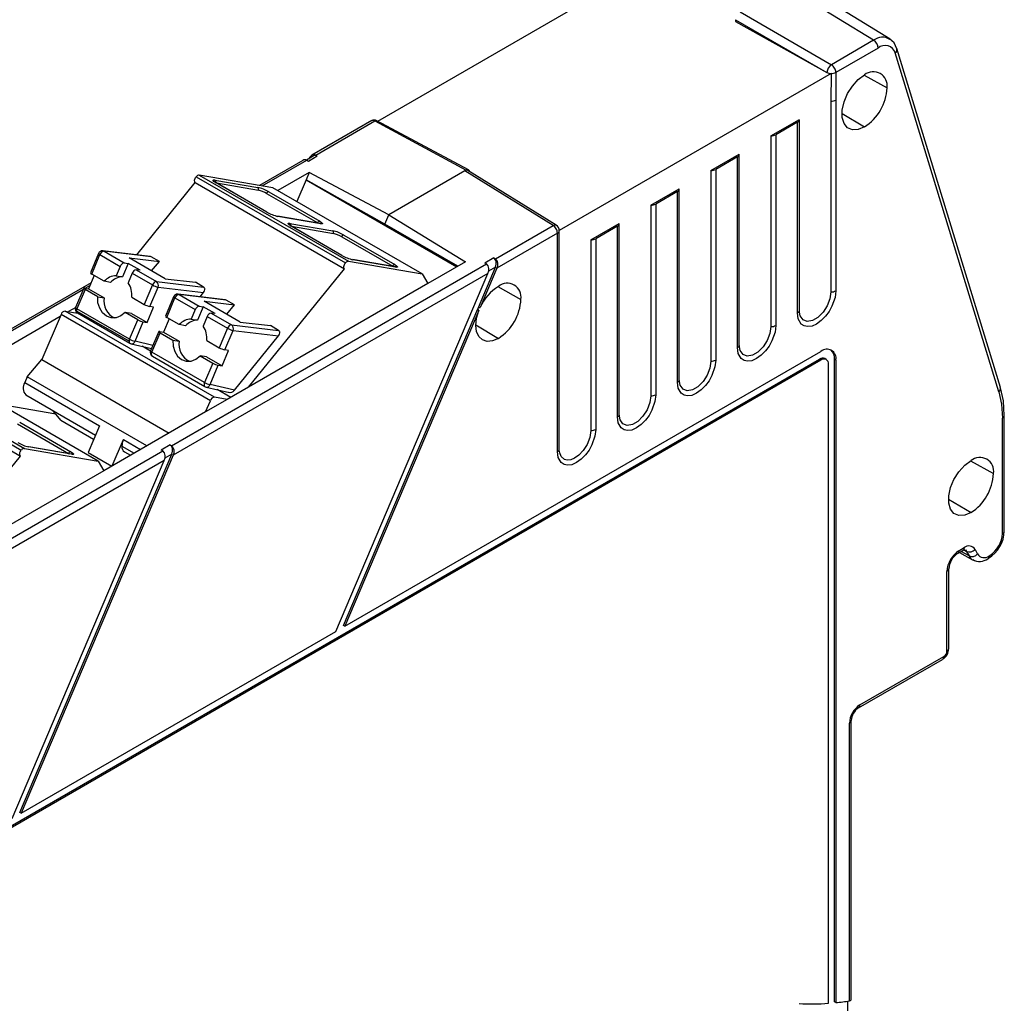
# Model space of a CAD drawing. Header units: millimetres. Extents: x 0 to 559, y 0 to 432.
# Tile 6 of 8: x 429 to 476, y 323 to 369. Entities that reach past the tile are written whole.
import ezdxf

# ---------------------------------------------------------------- set-up
doc = ezdxf.new("R2010")
doc.units = ezdxf.units.MM
doc.header["$LTSCALE"] = 2

msp = doc.modelspace()

# ---------------------------------------------------------------- linework, layer by layer
for p, q in [((446.152, 364.261), (458.952, 371.651)), ((469.523, 368.066), (465.346, 370.627)), ((470.298, 368.125), (466.088, 370.706)), ((463.229, 369.405), (467.535, 366.919)), ((463.017, 369.037), (467.323, 366.551)), ((463.017, 369.037), (463.017, 368.952)), ((463.017, 368.952), (467.323, 366.551)), ((469.523, 368.066), (467.535, 366.919)), ((469.732, 367.701), (467.744, 366.554)), ((475.498, 351.719), (470.619, 367.682)), ((475.423, 351.509), (470.544, 367.472)), ((467.515, 366.503), (454.708, 359.11)), ((467.515, 366.503), (467.513, 365.201)), ((467.744, 366.554), (467.742, 365.25)), ((469.075, 366.428), (470.154, 365.826)), ((467.513, 365.198), (467.511, 356.216)), ((467.742, 365.25), (467.739, 356.266)), ((445.873, 364.283), (443.045, 362.651)), ((443.232, 362.661), (446.018, 364.27)), ((446.018, 364.27), (450.324, 361.955)), ((450.43, 361.962), (446.115, 364.281)), ((464.682, 363.565), (466.021, 364.338)), ((466.022, 355.346), (466.022, 364.328)), ((468.033, 364.622), (469.094, 363.989)), ((465.934, 364.206), (464.911, 363.616)), ((465.934, 355.224), (465.934, 364.206)), ((464.682, 363.565), (464.682, 354.583)), ((464.911, 363.616), (464.911, 354.633)), ((440.712, 361.207), (442.81, 362.418)), ((443.116, 362.612), (442.792, 362.425)), ((442.81, 362.418), (442.881, 362.379)), ((442.881, 362.379), (443.303, 362.622)), ((443.303, 362.622), (443.232, 362.661)), ((461.854, 361.932), (463.193, 362.705)), ((463.105, 362.573), (462.083, 361.983)), ((463.105, 353.591), (463.105, 362.573)), ((463.193, 353.713), (463.193, 362.696)), ((442.623, 362.407), (440.583, 361.229)), ((450.324, 361.955), (450.254, 361.914)), ((462.083, 361.983), (462.083, 353.001)), ((437.593, 361.638), (444.629, 357.577)), ((437.741, 361.72), (444.777, 357.658)), ((441.208, 361.121), (437.741, 361.72)), ((438.478, 361.485), (440.495, 361.137)), ((442.926, 361.839), (441.445, 360.984)), ((442.782, 361.499), (442.343, 360.466)), ((442.926, 361.839), (442.782, 361.499)), ((442.782, 361.499), (449.885, 357.399)), ((446.483, 359.407), (442.782, 361.499)), ((446.669, 359.844), (442.926, 361.839)), ((450.254, 361.914), (446.669, 359.844)), ((454.412, 359.343), (450.254, 361.914)), ((454.566, 359.355), (450.4, 361.931)), ((461.854, 361.932), (461.854, 352.95)), ((434.791, 357.961), (437.555, 361.362)), ((437.555, 361.362), (444.591, 357.301)), ((440.928, 359.975), (438.524, 361.363)), ((440.94, 359.971), (438.536, 361.359)), ((438.559, 361.345), (440.527, 361.005)), ((448.244, 357.06), (441.208, 361.121)), ((459.025, 360.299), (460.364, 361.072)), ((460.365, 352.081), (460.365, 361.063)), ((440.917, 360.852), (443.321, 359.464)), ((441.015, 360.933), (443.419, 359.545)), ((460.277, 360.94), (459.254, 360.35)), ((460.277, 351.958), (460.277, 360.94)), ((459.025, 360.299), (459.025, 351.317)), ((459.254, 360.35), (459.254, 351.368)), ((443.443, 359.43), (441.427, 359.778)), ((443.465, 359.423), (441.448, 359.771)), ((446.483, 359.407), (446.669, 359.844)), ((446.669, 359.844), (450.29, 357.632)), ((442.014, 359.444), (444.03, 359.096)), ((444.464, 357.934), (442.06, 359.322)), ((444.475, 357.93), (442.071, 359.318)), ((442.094, 359.304), (444.062, 358.964)), ((443.321, 359.464), (443.351, 359.446)), ((449.924, 357.421), (446.483, 359.407)), ((451.696, 357.775), (454.412, 359.343)), ((456.197, 358.667), (457.536, 359.44)), ((457.448, 359.307), (456.426, 358.717)), ((457.448, 350.325), (457.448, 359.307)), ((457.536, 350.448), (457.536, 359.43)), ((444.453, 358.811), (446.857, 357.423)), ((444.55, 358.892), (446.954, 357.504)), ((454.62, 358.977), (451.767, 357.33)), ((454.62, 348.692), (454.62, 358.977)), ((454.708, 348.825), (454.708, 359.11)), ((456.426, 358.717), (456.426, 349.735)), ((456.197, 358.667), (456.197, 349.684)), ((432.996, 358.027), (432.608, 357.114)), ((432.674, 357.056), (433.061, 357.97)), ((433.061, 357.97), (434.016, 357.419)), ((433.201, 358.146), (433.253, 358.131)), ((435.428, 357.886), (433.203, 358.148)), ((435.47, 357.87), (433.253, 358.131)), ((433.253, 358.131), (434.208, 357.58)), ((434.434, 357.813), (435.859, 357.645)), ((436.131, 356.834), (434.434, 357.813)), ((435.859, 357.645), (435.47, 357.87)), ((451.626, 357.817), (451.204, 357.574)), ((451.626, 357.817), (451.696, 357.775)), ((434.016, 357.419), (433.827, 356.974)), ((434.394, 357.558), (434.124, 356.923)), ((434.208, 357.58), (434.394, 357.558)), ((434.959, 357.232), (434.394, 357.558)), ((435.497, 357.2), (435.859, 357.645)), ((436.44, 348.968), (451.274, 357.531)), ((444.777, 357.658), (448.244, 357.06)), ((446.979, 357.389), (444.962, 357.737)), ((447, 357.382), (444.984, 357.73)), ((446.857, 357.423), (446.887, 357.405)), ((450.29, 357.632), (448.513, 356.606)), ((450.894, 355.481), (451.697, 357.373)), ((451.767, 357.33), (450.981, 355.48)), ((451.274, 357.531), (451.204, 357.574)), ((451.697, 357.373), (451.37, 357.184)), ((432.788, 356.99), (432.521, 356.361)), ((433.263, 356.716), (432.674, 357.056)), ((433.827, 356.974), (434.124, 356.923)), ((434.582, 357.092), (434.393, 356.647)), ((434.582, 357.092), (435.536, 356.541)), ((434.773, 357.254), (435.728, 356.702)), ((434.959, 357.232), (434.773, 357.254)), ((451.345, 357.087), (436.511, 348.523)), ((440.062, 351.728), (444.591, 357.301)), ((444.184, 340.218), (451.345, 357.087)), ((448.244, 357.06), (448.513, 356.606)), ((432.641, 356.645), (427.789, 353.844)), ((432.3, 356.388), (431.912, 355.475)), ((432.343, 356.392), (432.521, 356.361)), ((432.365, 356.388), (432.586, 356.516)), ((433.56, 356.665), (433.263, 356.716)), ((435.536, 356.541), (435.149, 355.628)), ((435.409, 355.526), (435.796, 356.439)), ((435.728, 356.702), (437.945, 356.441)), ((435.796, 356.439), (437.945, 356.186)), ((436.131, 356.834), (437.556, 356.666)), ((437.945, 356.441), (437.556, 356.666)), ((448.513, 356.606), (440.062, 351.728)), ((451.819, 356.466), (452.898, 355.864)), ((427.976, 353.854), (432.279, 356.338)), ((432.366, 356.331), (431.978, 355.417)), ((432.955, 355.99), (432.366, 356.331)), ((432.521, 356.361), (433.252, 355.939)), ((432.955, 355.99), (433.252, 355.939)), ((434.559, 355.968), (435.149, 355.628)), ((436.531, 355.986), (436.144, 355.073)), ((436.209, 355.015), (436.597, 355.929)), ((436.597, 355.929), (437.552, 355.378)), ((436.737, 356.105), (436.789, 356.09)), ((438.963, 355.845), (436.739, 356.107)), ((439.006, 355.829), (436.789, 356.09)), ((436.789, 356.09), (437.743, 355.539)), ((437.781, 355.984), (437.945, 356.186)), ((431.916, 355.483), (431.577, 355.287)), ((435.278, 354.769), (435.587, 355.495)), ((435.587, 355.495), (435.409, 355.526)), ((437.929, 355.517), (437.659, 354.882)), ((437.743, 355.539), (437.929, 355.517)), ((438.495, 355.191), (437.929, 355.517)), ((437.97, 355.772), (439.395, 355.604)), ((439.667, 354.793), (437.97, 355.772)), ((439.395, 355.604), (439.006, 355.829)), ((439.033, 355.159), (439.395, 355.604)), ((450.864, 355.411), (450.894, 355.481)), ((450.894, 355.481), (450.981, 355.48)), ((431.189, 355.063), (426.172, 352.167)), ((431.227, 355.153), (430.323, 353.023)), ((438.263, 351.091), (431.227, 355.153)), ((438.459, 351.252), (431.423, 355.314)), ((431.423, 355.314), (432.02, 355.21)), ((434.43, 353.887), (431.955, 355.315)), ((434.453, 353.989), (431.978, 355.417)), ((431.997, 355.224), (434.471, 353.795)), ((434.841, 354.902), (434.251, 355.242)), ((434.548, 355.191), (434.251, 355.242)), ((434.548, 355.191), (435.278, 354.769)), ((436.799, 354.675), (436.209, 355.015)), ((437.552, 355.378), (437.363, 354.933)), ((438.117, 355.051), (437.928, 354.606)), ((438.117, 355.051), (439.072, 354.5)), ((438.309, 355.213), (439.263, 354.661)), ((438.495, 355.191), (438.309, 355.213)), ((444.535, 340.503), (450.864, 355.411)), ((450.918, 355.331), (444.605, 340.462)), ((450.918, 355.331), (450.864, 355.411)), ((466.027, 355.271), (466.022, 355.346)), ((434.453, 353.989), (434.841, 354.902)), ((434.713, 353.887), (435.101, 354.8)), ((435.101, 354.8), (435.278, 354.769)), ((436.323, 354.949), (436.056, 354.32)), ((437.095, 354.624), (436.799, 354.675)), ((437.363, 354.933), (437.659, 354.882)), ((439.263, 354.661), (441.481, 354.4)), ((439.667, 354.793), (441.092, 354.625)), ((441.481, 354.4), (441.092, 354.625)), ((450.777, 354.661), (451.838, 354.027)), ((435.836, 354.347), (435.448, 353.434)), ((435.513, 353.376), (435.901, 354.29)), ((435.878, 354.351), (436.056, 354.32)), ((435.901, 354.29), (436.491, 353.949)), ((436.056, 354.32), (436.787, 353.898)), ((439.072, 354.5), (438.684, 353.587)), ((438.944, 353.485), (439.332, 354.398)), ((439.332, 354.398), (441.481, 354.144)), ((439.398, 351.581), (441.481, 354.144)), ((434.527, 353.773), (435.497, 353.55)), ((435.558, 353.692), (434.713, 353.887)), ((435.444, 353.424), (435.045, 353.654)), ((436.491, 353.949), (436.787, 353.898)), ((438.095, 353.927), (438.684, 353.587)), ((437.988, 351.948), (435.513, 353.376)), ((435.532, 353.183), (438.007, 351.754)), ((437.787, 353.201), (438.376, 352.861)), ((438.083, 353.15), (437.787, 353.201)), ((438.083, 353.15), (438.814, 352.728)), ((438.814, 352.728), (439.122, 353.454)), ((439.122, 353.454), (438.944, 353.485)), ((444.605, 340.462), (467.04, 353.413)), ((407.078, 318.471), (466.97, 353.046)), ((467.04, 353.005), (407.149, 318.43)), ((422.319, 352.821), (429.355, 348.76)), ((422.467, 352.902), (429.503, 348.841)), ((429.63, 352.215), (430.323, 353.023)), ((430.323, 353.023), (436.315, 349.564)), ((438.376, 352.861), (437.988, 351.948)), ((438.248, 351.846), (438.636, 352.759)), ((438.636, 352.759), (438.814, 352.728)), ((466.97, 353.046), (467.04, 353.005)), ((467.29, 353.03), (467.22, 353.071)), ((467.394, 322.703), (467.394, 352.801)), ((467.677, 322.776), (467.677, 353.046)), ((467.748, 353.005), (467.677, 353.046)), ((467.748, 353.005), (467.748, 322.735)), ((422.282, 352.545), (429.317, 348.483)), ((432.97, 348.242), (425.935, 352.304)), ((429.63, 352.215), (429.515, 351.943)), ((435.269, 348.96), (429.63, 352.215)), ((429.515, 351.943), (433.032, 349.912)), ((438.007, 351.754), (438.026, 351.747)), ((439.398, 351.581), (438.248, 351.846)), ((429.568, 351.364), (432.845, 349.472)), ((438.062, 351.732), (439.158, 351.48)), ((439.222, 351.243), (438.581, 351.613)), ((440.062, 351.728), (439.059, 351.148)), ((430.979, 350.457), (428.348, 350.911)), ((439.059, 351.148), (438.037, 350.558)), ((438.037, 350.558), (438.263, 351.091)), ((439.059, 351.148), (438.459, 351.252)), ((431.209, 350.167), (430.843, 350.628)), ((438.037, 350.558), (433.239, 347.789)), ((475.681, 344.959), (475.681, 350.393)), ((429.179, 349.994), (431.583, 348.606)), ((429.277, 350.075), (431.681, 348.687)), ((431.209, 350.167), (432.76, 349.271)), ((433.032, 349.912), (432.498, 348.653)), ((475.593, 344.837), (475.593, 350.27)), ((433.637, 348.019), (434.164, 349.259)), ((434.095, 348.953), (434.676, 348.618)), ((434.164, 349.259), (434.975, 348.791)), ((436.37, 349.01), (435.949, 348.767)), ((436.37, 349.01), (436.44, 348.968)), ((421.184, 340.161), (436.018, 348.724)), ((429.279, 331.696), (436.441, 348.566)), ((436.511, 348.523), (429.349, 331.655)), ((429.503, 348.841), (432.97, 348.242)), ((431.705, 348.572), (429.689, 348.92)), ((431.727, 348.564), (429.71, 348.912)), ((431.583, 348.606), (431.613, 348.588)), ((432.498, 348.653), (433.618, 348.007)), ((434.22, 348.678), (434.5, 348.517)), ((436.018, 348.724), (435.949, 348.767)), ((436.441, 348.566), (436.114, 348.377)), ((436.089, 348.28), (421.255, 339.716)), ((424.789, 342.91), (429.317, 348.483)), ((428.928, 331.411), (436.089, 348.28)), ((432.97, 348.242), (433.239, 347.789)), ((474.093, 348.258), (475.172, 347.656)), ((433.239, 347.789), (424.789, 342.91)), ((473.051, 346.452), (474.112, 345.819)), ((473.48, 343.887), (473.73, 344.031)), ((473.542, 344.024), (473.792, 344.169)), ((473.568, 343.938), (474.188, 343.597)), ((474.02, 343.774), (473.643, 343.981)), ((473.785, 344.058), (473.904, 343.993)), ((473.85, 344.058), (473.904, 343.993)), ((473.904, 343.993), (474.02, 343.774)), ((474.305, 344.087), (474.42, 343.868)), ((474.9, 343.645), (474.933, 343.664)), ((474.962, 343.782), (474.995, 343.802)), ((472.977, 339.289), (472.977, 343.045)), ((473.065, 339.411), (473.065, 343.167)), ((429.349, 331.655), (444.184, 340.218)), ((444.605, 340.462), (444.535, 340.503)), ((468.813, 336.62), (472.773, 338.906)), ((468.876, 336.758), (472.835, 339.044)), ((468.468, 322.853), (468.468, 336.023)), ((468.381, 322.819), (468.381, 335.9)), ((429.349, 331.655), (429.279, 331.696)), ((467.748, 322.735), (467.677, 322.776)), ((468.31, 321.993), (468.31, 322.808))]:
    msp.add_line(p, q)
at = {"flags": 128}
for points in [[(470.623, 367.665), (470.491, 367.943), (470.276, 368.139)], [(467.323, 366.551), (467.412, 366.517), (467.515, 366.503)], [(469.094, 363.989), (468.795, 363.866), (468.52, 363.852), (468.292, 363.949), (468.129, 364.148), (468.044, 364.433), (468.044, 364.782), (468.129, 365.165), (468.292, 365.553), (468.52, 365.913), (468.795, 366.216), (469.094, 366.438)], [(446.018, 364.27), (445.937, 364.293), (445.854, 364.272)], [(443.232, 362.661), (443.188, 362.678), (443.142, 362.681), (443.043, 362.649), (442.95, 362.567), (442.885, 362.457)], [(450.324, 361.955), (450.378, 361.973), (450.424, 361.965), (450.455, 361.929), (450.466, 361.873)], [(437.555, 361.362), (437.536, 361.381), (437.524, 361.408), (437.518, 361.442), (437.52, 361.48), (437.529, 361.521), (437.545, 361.562), (437.566, 361.602), (437.593, 361.638)], [(438.524, 361.363), (438.435, 361.421), (438.394, 361.466), (438.394, 361.48), (438.411, 361.489), (438.437, 361.49), (438.478, 361.485)], [(450.406, 361.926), (450.404, 361.929), (450.335, 361.942), (450.254, 361.914)], [(438.524, 361.363), (438.535, 361.359), (438.536, 361.359)], [(440.928, 359.975), (440.939, 359.971), (440.94, 359.971)], [(441.448, 359.771), (441.434, 359.777), (441.427, 359.778)], [(442.06, 359.322), (441.971, 359.38), (441.929, 359.425), (441.93, 359.439), (441.947, 359.448), (441.973, 359.449), (442.014, 359.444)], [(442.06, 359.322), (442.067, 359.32), (442.071, 359.318)], [(443.419, 359.545), (443.508, 359.486), (443.549, 359.441), (443.549, 359.428), (443.532, 359.419), (443.506, 359.417), (443.465, 359.423)], [(443.477, 359.427), (443.477, 359.427), (443.469, 359.427), (443.443, 359.43)], [(443.465, 359.423), (443.45, 359.429), (443.443, 359.43)], [(454.412, 359.343), (454.494, 359.37), (454.563, 359.357), (454.566, 359.354)], [(433.061, 357.97), (433.036, 357.985), (433.016, 357.999), (433.003, 358.012), (432.996, 358.021), (432.996, 358.027)], [(435.47, 357.87), (435.441, 357.882), (435.417, 357.886)], [(444.464, 357.934), (444.471, 357.932), (444.475, 357.93)], [(451.697, 357.373), (451.735, 357.526), (451.732, 357.635), (451.717, 357.696), (451.693, 357.747), (451.662, 357.788), (451.626, 357.817)], [(444.591, 357.301), (444.572, 357.32), (444.559, 357.347), (444.554, 357.38), (444.556, 357.419), (444.565, 357.459), (444.581, 357.501), (444.602, 357.541), (444.629, 357.577)], [(444.984, 357.73), (444.969, 357.736), (444.962, 357.737)], [(446.954, 357.504), (447.043, 357.445), (447.085, 357.4), (447.084, 357.387), (447.068, 357.378), (447.041, 357.376), (447, 357.382)], [(447.012, 357.386), (447.013, 357.386), (447.005, 357.386), (446.979, 357.389)], [(447, 357.382), (446.986, 357.388), (446.979, 357.389)], [(432.343, 356.392), (432.322, 356.394), (432.308, 356.393), (432.301, 356.389), (432.3, 356.382), (432.307, 356.373), (432.321, 356.36), (432.34, 356.346), (432.366, 356.331)], [(437.945, 356.186), (437.975, 356.23), (437.993, 356.27), (438.004, 356.332), (438, 356.368), (437.988, 356.398), (437.969, 356.423), (437.945, 356.441)], [(434.251, 355.242), (434.049, 355.082), (433.822, 354.997), (433.59, 354.993), (433.372, 355.072), (433.186, 355.227), (433.048, 355.444), (432.968, 355.706), (432.955, 355.99)], [(436.597, 355.929), (436.572, 355.944), (436.552, 355.958), (436.538, 355.971), (436.532, 355.98), (436.531, 355.986)], [(467.739, 356.266), (467.703, 355.953), (467.559, 355.536), (467.425, 355.293), (467.261, 355.07), (467.056, 354.86), (466.837, 354.702), (466.618, 354.607), (466.412, 354.58), (466.25, 354.613), (466.114, 354.702), (465.97, 354.953), (465.934, 355.224)], [(467.511, 356.216), (467.466, 355.896), (467.336, 355.562), (467.138, 355.256), (466.895, 355.013), (466.637, 354.864), (466.393, 354.826), (466.195, 354.904), (466.066, 355.088), (466.025, 355.268)], [(431.916, 355.474), (431.913, 355.469), (431.933, 355.447), (431.978, 355.417)], [(439.006, 355.829), (438.977, 355.841), (438.952, 355.845)], [(451.838, 354.027), (451.563, 353.91), (451.308, 353.885), (451.088, 353.953), (450.92, 354.108), (450.814, 354.342), (450.777, 354.637), (450.813, 354.975), (450.918, 355.331)], [(464.911, 354.633), (464.875, 354.321), (464.73, 353.904), (464.596, 353.66), (464.433, 353.437), (464.228, 353.227), (464.008, 353.07), (463.79, 352.974), (463.583, 352.947), (463.421, 352.981), (463.286, 353.07), (463.141, 353.32), (463.105, 353.591)], [(464.682, 354.583), (464.637, 354.263), (464.508, 353.929), (464.31, 353.623), (464.067, 353.381), (463.808, 353.231), (463.565, 353.193), (463.367, 353.271), (463.238, 353.455), (463.193, 353.723)], [(435.878, 354.351), (435.858, 354.353), (435.844, 354.352), (435.836, 354.348), (435.836, 354.341), (435.843, 354.332), (435.856, 354.319), (435.876, 354.305), (435.901, 354.29)], [(441.481, 354.144), (441.51, 354.189), (441.528, 354.229), (441.539, 354.291), (441.535, 354.327), (441.523, 354.357), (441.505, 354.382), (441.481, 354.4)], [(434.471, 353.795), (434.477, 353.792), (434.49, 353.788)], [(436.491, 353.949), (436.504, 353.665), (436.583, 353.403), (436.722, 353.186), (436.908, 353.031), (437.126, 352.952), (437.358, 352.956), (437.584, 353.041), (437.787, 353.201)], [(435.451, 353.433), (435.448, 353.428), (435.468, 353.406), (435.513, 353.376)], [(435.551, 353.175), (435.514, 353.199), (435.493, 353.245), (435.493, 353.307), (435.513, 353.376)], [(462.083, 353.001), (462.046, 352.688), (461.902, 352.271), (461.768, 352.028), (461.605, 351.805), (461.4, 351.595), (461.18, 351.437), (460.962, 351.341), (460.755, 351.314), (460.593, 351.348), (460.457, 351.437), (460.313, 351.687), (460.277, 351.958)], [(461.854, 352.95), (461.809, 352.63), (461.68, 352.297), (461.481, 351.99), (461.238, 351.748), (460.98, 351.599), (460.737, 351.56), (460.539, 351.638), (460.409, 351.822), (460.364, 352.09)], [(437.988, 351.948), (437.976, 351.913), (437.968, 351.878), (437.966, 351.846), (437.968, 351.816), (437.976, 351.79), (437.988, 351.77), (438.005, 351.755), (438.007, 351.754)], [(459.254, 351.368), (459.218, 351.055), (459.074, 350.638), (458.94, 350.395), (458.776, 350.172), (458.571, 349.962), (458.351, 349.804), (458.133, 349.708), (457.926, 349.681), (457.764, 349.715), (457.629, 349.804), (457.485, 350.054), (457.448, 350.325)], [(459.025, 351.317), (458.98, 350.997), (458.851, 350.664), (458.653, 350.357), (458.41, 350.115), (458.151, 349.966), (457.908, 349.928), (457.71, 350.005), (457.581, 350.189), (457.536, 350.457)], [(475.423, 351.509), (475.551, 350.922), (475.593, 350.27)], [(475.681, 350.392), (475.636, 351.078), (475.502, 351.701)], [(475.593, 350.27), (475.658, 350.326), (475.681, 350.391), (475.681, 350.392)], [(456.426, 349.735), (456.39, 349.422), (456.245, 349.005), (456.111, 348.762), (455.948, 348.539), (455.743, 348.329), (455.523, 348.171), (455.305, 348.076), (455.098, 348.048), (454.936, 348.082), (454.801, 348.171), (454.656, 348.421), (454.62, 348.692)], [(456.197, 349.684), (456.148, 349.349), (456.018, 349.022), (455.837, 348.74), (455.633, 348.525), (455.43, 348.382), (455.245, 348.309), (455.087, 348.294), (454.961, 348.324), (454.8, 348.463), (454.73, 348.629), (454.71, 348.759), (454.708, 348.801), (454.707, 348.825)], [(436.441, 348.566), (436.479, 348.719), (436.477, 348.828), (436.461, 348.889), (436.437, 348.94), (436.406, 348.981), (436.37, 349.01)], [(429.317, 348.483), (429.298, 348.503), (429.286, 348.53), (429.28, 348.563), (429.282, 348.601), (429.291, 348.642), (429.307, 348.684), (429.329, 348.724), (429.355, 348.76)], [(429.71, 348.912), (429.696, 348.919), (429.689, 348.92)], [(431.681, 348.687), (431.77, 348.628), (431.812, 348.583), (431.811, 348.569), (431.794, 348.561), (431.768, 348.559), (431.727, 348.564)], [(431.739, 348.568), (431.739, 348.569), (431.731, 348.569), (431.705, 348.572)], [(431.727, 348.564), (431.712, 348.571), (431.705, 348.572)], [(474.112, 345.819), (473.813, 345.696), (473.538, 345.682), (473.31, 345.779), (473.147, 345.978), (473.062, 346.263), (473.062, 346.612), (473.147, 346.995), (473.31, 347.383), (473.538, 347.743), (473.813, 348.046), (474.112, 348.268)], [(473.792, 344.169), (473.776, 344.085), (473.731, 344.032), (473.73, 344.032)], [(473.731, 344.032), (473.803, 344.067), (473.835, 344.068)], [(472.977, 343.045), (473.041, 343.1), (473.065, 343.166)], [(468.381, 335.9), (468.445, 335.956), (468.468, 336.021)], [(468.381, 322.819), (468.425, 322.831), (468.452, 322.846), (468.468, 322.88), (468.468, 322.881)]]:
    msp.add_lwpolyline(points, dxfattribs=at)
for centre, radius, start, end in [((469.934, 367.579), 0.637, 56.0462, 130.1573), ((469.27, 367.68), 0.462, 2.6523, 56.7703), ((470.063, 367.32), 0.505, 17.5554, 130.9592), ((470.448, 367.62), 0.176, 303.1519, 14.3496), ((467.798, 366.522), 0.476, 123.5222, 176.4778), ((467.299, 366.551), 0.437, 28.6411, 57.3033), ((467.312, 366.539), 0.432, 1.9296, 30.8503), ((469.508, 365.931), 0.655, 350.786, 129.2033), ((467.538, 366.943), 0.44, 266.9965, 297.8735), ((467.852, 365.931), 2.305, 302.6055, 357.3945), ((467.534, 365.635), 0.437, 267.1846, 298.3228), ((445.993, 364.044), 0.267, 62.552, 121.1853), ((446.077, 364.19), 0.0988, 67.0348, 126.3981), ((465.875, 364.339), 0.146, 293.5673, 359.451), ((464.705, 364.005), 0.44, 266.9965, 297.8735), ((442.726, 362.252), 0.186, 63.0724, 123.5448), ((443.219, 362.455), 0.187, 63.3135, 123.3153), ((463.047, 362.707), 0.146, 293.5673, 359.451), ((461.877, 362.372), 0.44, 266.9965, 297.8735), ((437.741, 361.544), 0.176, 90.0262, 147.4587), ((438.418, 361.402), 0.103, 342.7284, 54.1709), ((438.715, 361.717), 0.401, 227.0097, 243.3842), ((440.075, 359.305), 1.88, 60.0134, 77.1059), ((440.433, 361.052), 0.105, 333.7154, 53.7951), ((460.219, 361.074), 0.146, 293.5673, 359.451), ((440.21, 359.626), 1.415, 60.0449, 77.0743), ((441.025, 360.821), 0.113, 95.2149, 163.6761), ((459.048, 360.739), 0.44, 266.9965, 297.8735), ((441.868, 361.603), 1.88, 240.0134, 257.1059), ((442.251, 359.676), 0.401, 227.0097, 243.3842), ((441.954, 359.36), 0.103, 342.7284, 54.1709), ((443.429, 359.433), 0.113, 95.2149, 163.6761), ((454.176, 358.975), 0.437, 28.6411, 57.3033), ((454.189, 358.963), 0.432, 1.9295, 30.8503), ((454.408, 359.1), 0.3, 0, 58.1368), ((457.39, 359.441), 0.146, 293.5673, 359.451), ((443.611, 357.264), 1.88, 60.0134, 77.1059), ((443.968, 359.011), 0.105, 333.7154, 53.7951), ((443.746, 357.585), 1.415, 60.0449, 77.0743), ((444.561, 358.78), 0.113, 95.2149, 163.6761), ((454.562, 359.111), 0.146, 293.5672, 359.451), ((456.22, 359.106), 0.44, 266.9965, 297.8735), ((433.182, 357.945), 0.203, 83.7271, 156.5352), ((433.282, 357.903), 0.23, 97.1536, 163.1337), ((445.403, 359.562), 1.88, 240.0134, 257.1059), ((451.465, 357.51), 0.352, 329.2084, 48.8536), ((434.236, 357.352), 0.23, 97.1536, 163.1337), ((444.777, 357.483), 0.175, 89.9853, 147.3317), ((446.965, 357.392), 0.113, 95.2149, 163.6761), ((451.043, 357.267), 0.352, 329.2081, 48.854), ((432.711, 357.165), 0.115, 206.2834, 250.9706), ((433.839, 356.201), 0.773, 90.8832, 138.2187), ((434.136, 356.15), 0.773, 90.8832, 138.2187), ((434.802, 357.025), 0.23, 97.1536, 163.1337), ((433.476, 356.063), 1.088, 355.003, 32.5075), ((435.757, 356.474), 0.23, 97.1536, 163.1337), ((436.007, 357.358), 0.943, 240.0449, 257.0743), ((435.601, 356.529), 0.215, 335.213, 53.9078), ((453.046, 354.572), 2.256, 122.3926, 156.2699), ((452.252, 355.969), 0.655, 350.786, 129.2033), ((434.154, 355.799), 0.913, 171.166, 242.9283), ((436.718, 355.904), 0.203, 83.7271, 156.5352), ((436.817, 355.862), 0.23, 97.1536, 163.1337), ((467.534, 356.655), 0.44, 266.9965, 297.8735), ((432.097, 355.397), 0.2, 156.8812, 240.0027), ((435.62, 356.445), 0.943, 240.0449, 257.0743), ((437.772, 355.311), 0.23, 97.1536, 163.1337), ((450.596, 355.969), 2.305, 302.6055, 357.3945), ((431.443, 355.089), 0.225, 95.2149, 163.6761), ((432.045, 355.302), 0.0911, 171.8593, 250.9256), ((432.222, 355.309), 0.267, 156.0905, 178.7202), ((436.247, 355.124), 0.115, 206.2834, 250.9706), ((438.337, 354.984), 0.23, 97.1536, 163.1337), ((465.873, 355.36), 0.149, 293.9863, 354.6936), ((435.312, 355.719), 0.943, 240.0449, 257.0743), ((437.375, 354.16), 0.773, 90.8832, 138.2187), ((437.671, 354.109), 0.773, 90.8832, 138.2187), ((437.011, 354.022), 1.088, 355.003, 32.5075), ((439.292, 354.433), 0.23, 97.1536, 163.1337), ((439.137, 354.488), 0.215, 335.213, 53.9078), ((464.705, 355.022), 0.44, 266.9965, 297.8735), ((439.543, 355.317), 0.943, 240.0449, 257.0743), ((434.526, 353.875), 0.0971, 173.1816, 235.5062), ((434.697, 353.881), 0.267, 156.0905, 178.7202), ((434.924, 354.806), 0.943, 240.0449, 257.0743), ((434.558, 353.936), 0.163, 245.5495, 342.4271), ((437.69, 353.758), 0.913, 171.166, 242.9283), ((463.045, 353.727), 0.149, 293.9863, 354.6936), ((435.632, 353.356), 0.2, 156.8812, 240.0027), ((439.155, 354.404), 0.943, 240.0449, 257.0743), ((467.317, 353.075), 0.437, 350.786, 129.2033), ((467.159, 353.092), 0.52, 354.9079, 48.4534), ((438.847, 353.678), 0.943, 240.0449, 257.0743), ((461.877, 353.39), 0.44, 266.9965, 297.8735), ((467.116, 352.841), 0.251, 65.6929, 125.6176), ((467.178, 352.836), 0.218, 350.786, 129.2033), ((429.913, 351.686), 0.474, 147.2129, 222.3504), ((438.459, 352.765), 0.943, 240.0449, 257.0743), ((438.093, 351.895), 0.163, 245.5495, 342.4271), ((460.216, 352.094), 0.149, 293.9863, 354.6936), ((439.204, 351.716), 0.236, 249.1752, 325.3148), ((459.048, 351.757), 0.44, 266.9965, 297.8735), ((475.322, 351.659), 0.18, 304.0261, 19.1708), ((438.479, 351.028), 0.225, 95.2149, 163.6761), ((457.388, 350.462), 0.149, 293.9863, 354.6936), ((456.22, 350.124), 0.44, 266.9965, 297.8735), ((430.13, 350.745), 1.88, 240.0134, 257.1059), ((434.383, 348.917), 0.289, 172.9589, 235.7289), ((434.895, 348.935), 0.8, 156.0905, 178.7202), ((436.209, 348.703), 0.352, 329.2085, 48.8536), ((429.503, 348.666), 0.175, 89.9853, 147.3317), ((431.691, 348.575), 0.113, 95.2149, 163.6761), ((435.787, 348.46), 0.352, 329.2081, 48.854), ((454.562, 348.826), 0.146, 293.485, 359.3954), ((474.526, 347.761), 0.655, 350.786, 129.2033), ((472.869, 347.761), 2.305, 302.6055, 357.3945), ((474.12, 344.997), 1.561, 301.3841, 358.6154), ((474.295, 344.896), 1.299, 302.6055, 357.3945), ((475.533, 344.972), 0.148, 293.7585, 354.9213), ((474.205, 342.989), 1.229, 122.6034, 177.3966), ((473.971, 343.124), 0.907, 122.6788, 177.3217), ((473.4, 344.006), 0.144, 303.9499, 7.2036), ((474.013, 343.906), 0.343, 31.8469, 130.1538), ((474.041, 344.309), 0.344, 246.5422, 319.9074), ((474.157, 344.09), 0.344, 246.5422, 319.9074), ((474.728, 344.058), 0.361, 211.6286, 310.3722), ((474.392, 343.96), 0.417, 206.5581, 240.584), ((474.514, 344.161), 0.645, 239.9865, 307.3011), ((474.819, 343.764), 0.144, 304.2529, 7.1733), ((474.852, 343.784), 0.144, 304.1117, 7.1874), ((472.433, 339.439), 0.632, 302.6041, 357.3951), ((472.675, 339.3), 0.302, 302.1265, 357.8735), ((472.921, 339.421), 0.144, 292.8092, 355.8707), ((472.692, 339.026), 0.144, 304.1262, 7.186), ((469.456, 335.851), 1.077, 122.6441, 177.3559), ((469.221, 335.986), 0.754, 122.6942, 177.3064), ((468.733, 336.74), 0.144, 304.041, 7.1945), ((466.619, 333.024), 10.35, 266.6627, 274.2962), ((466.494, 334.622), 11.953, 276.0187, 279.08)]:
    msp.add_arc(centre, radius, start, end)

doc.saveas('drawing.dxf')
